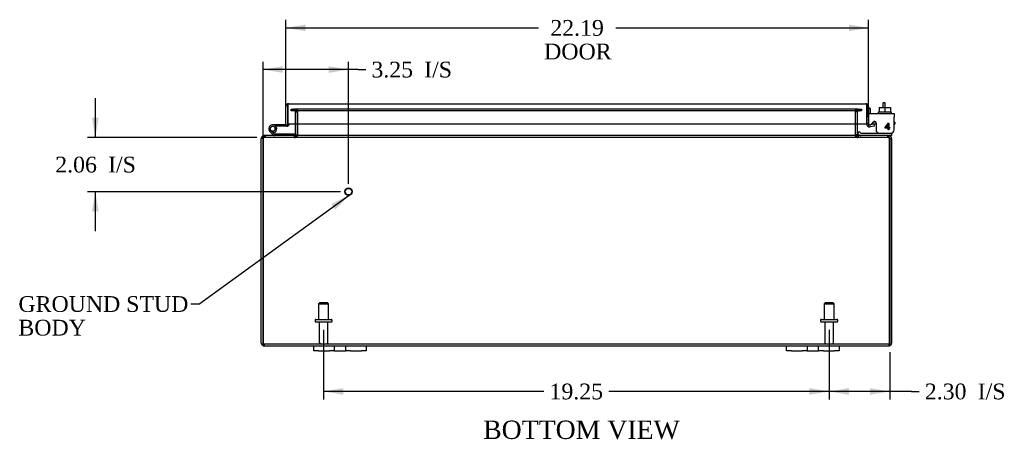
# Model space of a CAD drawing. Header units: inches. Extents: x 8 to 149, y 3 to 99.
# Tile 2 of 8: x 31 to 69, y 3 to 19. Entities that reach past the tile are written whole.
import ezdxf
from ezdxf.enums import TextEntityAlignment as Align

# ---------------------------------------------------------------- set-up
doc = ezdxf.new("R2010")
doc.units = ezdxf.units.IN
doc.header["$MEASUREMENT"] = 0
for name, color, linetype in [('COM40153-1', 7, 'CONTINUOUS'), ('COM40153-2', 7, 'CONTINUOUS'), ('COM42667', 7, 'CONTINUOUS'), ('COM42780', 7, 'CONTINUOUS'), ('COM48441', 7, 'CONTINUOUS'), ('COM71780-17', 7, 'CONTINUOUS'), ('DEFAULT', 7, 'CONTINUOUS'), ('FET07710', 7, 'CONTINUOUS'), ('HNG10620-26B', 7, 'CONTINUOUS'), ('HNG10620-26C', 7, 'CONTINUOUS'), ('HNG10620-26P', 7, 'CONTINUOUS'), ('SCC19011', 7, 'CONTINUOUS'), ('STD21878', 7, 'CONTINUOUS'), ('STD26094', 7, 'CONTINUOUS'), ('WAF25035', 7, 'CONTINUOUS')]:
    doc.layers.add(name, color=color, linetype=linetype)
doc.styles.add('SEACAD_TIMES_NEW_ROMAN', font='times.ttf')

# ---------------------------------------------------------------- blocks, each defined once
blk = doc.blocks.new('SEANNOT_GROUP1')
at = {"layer": 'DEFAULT', "linetype": 'Continuous'}
blk.add_hatch(color=136, dxfattribs=at).paths.add_polyline_path([(43.296, 11.984), (43.831, 12.525), (43.15, 12.187)])
at = {"layer": 'DEFAULT', "color": 136, "linetype": 'Continuous'}
blk.add_line((38.099, 8.387), (37.799, 8.387), dxfattribs=at)
blk.add_lwpolyline([(38.099, 8.387), (43.831, 12.525)], dxfattribs=at)
at = {"layer": 'DEFAULT', "color": 136, "linetype": 'Continuous', "style": 'SEACAD_TIMES_NEW_ROMAN'}
for s, p in [('GROUND STUD', (31.233, 8.687)), ('BODY', (31.233, 7.787))]:
    blk.add_text(s, height=0.6, dxfattribs=at).set_placement(p, align=Align.TOP_LEFT)
blk = doc.blocks.new('GDIMGGROUP7')
at = {"layer": 'DEFAULT', "linetype": 'Continuous'}
for points in [[(62.852, 4.935), (62.852, 5.185), (62.102, 5.06)], [(63.655, 4.935), (64.405, 5.06), (63.655, 5.185)]]:
    blk.add_hatch(color=136, dxfattribs=at).paths.add_polyline_path(points)
at = {"layer": 'DEFAULT', "color": 136, "linetype": 'Continuous'}
for p, q in [((62.102, 7.403), (62.102, 4.76)), ((64.405, 6.551), (64.405, 4.76)), ((65.234, 5.06), (62.102, 5.06)), ((65.234, 5.06), (65.534, 5.06))]:
    blk.add_line(p, q, dxfattribs=at)
at = {"layer": 'DEFAULT', "color": 136, "linetype": 'Continuous', "style": 'SEACAD_TIMES_NEW_ROMAN'}
for s, p in [('2.30', (65.744, 5.36)), ('I/S', (67.756, 5.36))]:
    blk.add_text(s, height=0.6, dxfattribs=at).set_placement(p, align=Align.TOP_LEFT)
blk = doc.blocks.new('GDIMGGROUP8')
at = {"layer": 'DEFAULT', "linetype": 'Continuous'}
for points in [[(43.602, 4.935), (43.602, 5.185), (42.852, 5.06)], [(61.352, 4.935), (62.102, 5.06), (61.352, 5.185)]]:
    blk.add_hatch(color=136, dxfattribs=at).paths.add_polyline_path(points)
at = {"layer": 'DEFAULT', "color": 136, "linetype": 'Continuous'}
for p, q in [((42.852, 7.403), (42.852, 4.76)), ((62.102, 7.403), (62.102, 4.76)), ((51.243, 5.06), (42.852, 5.06)), ((62.102, 5.06), (53.71, 5.06))]:
    blk.add_line(p, q, dxfattribs=at)
at = {"layer": 'DEFAULT', "color": 136, "linetype": 'Continuous', "style": 'SEACAD_TIMES_NEW_ROMAN'}
blk.add_text('19.25', height=0.6, dxfattribs=at).set_placement((51.453, 5.36), align=Align.TOP_LEFT)
blk = doc.blocks.new('GDIMGGROUP14')
at = {"layer": 'DEFAULT', "linetype": 'Continuous'}
for points in [[(34.035, 15.472), (34.16, 14.722), (34.285, 15.472)], [(34.035, 11.912), (34.285, 11.912), (34.16, 12.662)]]:
    blk.add_hatch(color=136, dxfattribs=at).paths.add_polyline_path(points)
at = {"layer": 'DEFAULT', "color": 136, "linetype": 'Continuous'}
for p, q in [((34.16, 16.222), (34.16, 14.722)), ((40.31, 14.722), (33.86, 14.722)), ((43.499, 12.662), (33.86, 12.662)), ((34.16, 12.662), (34.16, 11.162))]:
    blk.add_line(p, q, dxfattribs=at)
at = {"layer": 'DEFAULT', "color": 136, "linetype": 'Continuous', "style": 'SEACAD_TIMES_NEW_ROMAN'}
for s, p in [('2.06', (32.635, 13.992)), ('I/S', (34.647, 13.992))]:
    blk.add_text(s, height=0.6, dxfattribs=at).set_placement(p, align=Align.TOP_LEFT)
blk = doc.blocks.new('GDIMGGROUP15')
at = {"layer": 'DEFAULT', "linetype": 'Continuous'}
for points in [[(41.299, 17.433), (40.549, 17.308), (41.299, 17.183)], [(43.049, 17.433), (43.049, 17.183), (43.799, 17.308)]]:
    blk.add_hatch(color=136, dxfattribs=at).paths.add_polyline_path(points)
at = {"layer": 'DEFAULT', "color": 136, "linetype": 'Continuous'}
for p, q in [((40.549, 11.094), (40.549, 17.608)), ((44.162, 17.308), (40.549, 17.308)), ((43.799, 12.962), (43.799, 17.608)), ((44.162, 17.308), (44.462, 17.308))]:
    blk.add_line(p, q, dxfattribs=at)
at = {"layer": 'DEFAULT', "color": 136, "linetype": 'Continuous', "style": 'SEACAD_TIMES_NEW_ROMAN'}
for s, p in [('I/S', (46.684, 17.608)), ('3.25', (44.672, 17.608))]:
    blk.add_text(s, height=0.6, dxfattribs=at).set_placement(p, align=Align.TOP_LEFT)
blk = doc.blocks.new('GDIMGGROUP20')
at = {"layer": 'DEFAULT', "linetype": 'Continuous'}
for points in [[(42.164, 19.019), (41.414, 18.894), (42.164, 18.769)], [(62.852, 19.019), (62.852, 18.769), (63.602, 18.894)]]:
    blk.add_hatch(color=136, dxfattribs=at).paths.add_polyline_path(points)
at = {"layer": 'DEFAULT', "color": 136, "linetype": 'Continuous'}
for p, q in [((41.414, 15.509), (41.414, 19.194)), ((63.602, 15.537), (63.602, 19.194)), ((41.414, 18.894), (51.039, 18.894)), ((53.976, 18.894), (63.602, 18.894))]:
    blk.add_line(p, q, dxfattribs=at)
at = {"layer": 'DEFAULT', "color": 136, "linetype": 'Continuous', "style": 'SEACAD_TIMES_NEW_ROMAN'}
for s, p in [('22.19', (51.484, 19.194)), ('DOOR', (51.249, 18.294))]:
    blk.add_text(s, height=0.6, dxfattribs=at).set_placement(p, align=Align.TOP_LEFT)

msp = doc.modelspace()

# ---------------------------------------------------------------- linework, layer by layer
at = {"layer": 'COM40153-1', "color": 7}
for p, q in [((64.155, 15.865), (64.155, 16.044)), ((64.227, 16.044), (64.155, 16.044)), ((64.227, 15.865), (64.227, 16.044))]:
    msp.add_line(p, q, dxfattribs=at)
at = {"layer": 'COM40153-2', "color": 7}
for p, q in [((63.674, 15.831), (63.602, 15.831)), ((63.674, 15.639), (63.674, 15.831)), ((63.886, 15.231), (63.728, 15.231)), ((63.878, 15.303), (63.774, 15.303)), ((64.602, 15.303), (64.572, 15.303)), ((64.572, 15.231), (64.602, 15.231)), ((64.602, 15.303), (64.602, 15.231))]:
    msp.add_line(p, q, dxfattribs=at)
msp.add_arc((63.71, 15.339), 0.108, 180, 186.8545, dxfattribs=at)
at = {"layer": 'COM42667', "color": 7}
for p, q in [((63.602, 15.639), (64.572, 15.639)), ((63.602, 15.496), (63.602, 15.639)), ((63.602, 15.496), (63.602, 15.241)), ((64.572, 15.639), (64.572, 15.496)), ((64.572, 15.014), (64.572, 15.496)), ((63.717, 15.214), (63.776, 15.306)), ((63.886, 15.273), (63.886, 15.014)), ((64.236, 15.102), (64.351, 15.264)), ((64.236, 15.073), (64.236, 15.102)), ((64.345, 15.073), (64.236, 15.073)), ((64.345, 15.214), (64.266, 15.102)), ((64.266, 15.102), (64.345, 15.102)), ((64.345, 15.102), (64.345, 15.214)), ((64.345, 15.014), (64.345, 15.073)), ((64.375, 15.014), (64.345, 15.014)), ((64.351, 15.264), (64.375, 15.264)), ((64.375, 15.264), (64.375, 15.102)), ((64.375, 15.102), (64.409, 15.102)), ((64.409, 15.073), (64.375, 15.073)), ((64.375, 15.073), (64.375, 15.014)), ((64.409, 15.102), (64.409, 15.073))]:
    msp.add_line(p, q, dxfattribs=at)
for centre, radius, start, end in [((63.662, 15.241), 0.06, 180, 202.199), ((63.826, 15.273), 0.06, 0, 147.1545), ((64.011, 15.014), 0.125, 180, 270), ((64.447, 15.014), 0.125, 270, 0)]:
    msp.add_arc(centre, radius, start, end, dxfattribs=at)
at = {"layer": 'COM42780', "color": 7}
for p, q in [((63.174, 14.886), (63.241, 14.953)), ((63.174, 14.886), (63.224, 14.835)), ((63.241, 14.953), (63.291, 14.903)), ((63.325, 14.889), (64.223, 14.889)), ((64.223, 14.889), (64.473, 14.889)), ((64.473, 14.794), (64.369, 14.794)), ((64.473, 14.889), (64.473, 14.891)), ((64.473, 14.889), (64.473, 14.794))]:
    msp.add_line(p, q, dxfattribs=at)
for radius in [0.143, 0.048]:
    msp.add_arc((63.325, 14.937), radius, 225, 270, dxfattribs=at)
msp.add_open_spline([(63.965, 14.889), (63.966, 14.889), (63.968, 14.89), (63.969, 14.893), (63.97, 14.894), (63.97, 14.896)], degree=3, knots=[0, 0, 0, 0, 0.25, 0.25, 0.3597521, 0.3597521, 0.3597521, 0.3597521], dxfattribs=at)
at = {"layer": 'COM48441', "color": 7}
for p, q in [((41.622, 15.735), (41.622, 15.807)), ((41.622, 15.807), (41.698, 15.807)), ((41.705, 15.807), (41.698, 15.807)), ((41.705, 15.807), (41.75, 15.807)), ((41.705, 15.807), (41.705, 15.735)), ((41.744, 15.807), (41.744, 15.735)), ((63.203, 15.807), (41.75, 15.807)), ((41.762, 15.735), (41.762, 15.807)), ((63.192, 15.735), (63.192, 15.807)), ((63.203, 15.807), (63.248, 15.807)), ((63.21, 15.735), (63.21, 15.807)), ((63.248, 15.807), (63.255, 15.807)), ((63.248, 15.735), (63.248, 15.807)), ((63.255, 15.807), (63.332, 15.807)), ((63.332, 15.807), (63.332, 15.735)), ((41.698, 15.735), (41.622, 15.735)), ((41.705, 15.735), (41.698, 15.735)), ((41.75, 15.735), (41.705, 15.735)), ((63.203, 15.735), (41.75, 15.735)), ((41.78, 15.699), (41.852, 15.699)), ((41.78, 15.237), (41.78, 15.699)), ((41.852, 15.237), (41.852, 15.699)), ((41.865, 15.237), (41.865, 15.699)), ((63.088, 15.699), (63.088, 15.237)), ((63.174, 15.699), (63.102, 15.699)), ((63.102, 15.237), (63.102, 15.699)), ((63.174, 15.237), (63.174, 15.699)), ((63.248, 15.735), (63.203, 15.735)), ((63.248, 15.735), (63.255, 15.735)), ((63.332, 15.735), (63.255, 15.735)), ((41.78, 14.83), (41.78, 15.237)), ((41.852, 14.83), (41.852, 15.237)), ((41.865, 14.83), (41.865, 15.237)), ((63.088, 15.237), (63.088, 14.83)), ((63.102, 14.83), (63.102, 15.237)), ((63.174, 14.83), (63.174, 15.237)), ((40.477, 6.902), (40.477, 14.686)), ((40.549, 14.686), (40.477, 14.686)), ((40.549, 6.902), (40.549, 14.686)), ((40.549, 14.686), (40.549, 6.902)), ((40.585, 14.77), (40.585, 14.794)), ((40.609, 14.794), (40.585, 14.794)), ((40.585, 14.722), (40.585, 14.77)), ((40.609, 14.722), (40.585, 14.722)), ((40.61, 14.794), (40.609, 14.794)), ((40.609, 14.794), (40.609, 14.722)), ((40.61, 14.722), (40.609, 14.722)), ((40.61, 14.722), (40.61, 14.794)), ((64.343, 14.794), (40.61, 14.794)), ((64.343, 14.722), (40.61, 14.722)), ((40.627, 14.794), (40.627, 14.722)), ((41.744, 14.722), (41.744, 14.794)), ((41.762, 14.794), (41.762, 14.722)), ((41.78, 14.83), (41.852, 14.83)), ((63.174, 14.83), (63.102, 14.83)), ((63.192, 14.794), (63.192, 14.722)), ((63.21, 14.794), (63.21, 14.722)), ((64.326, 14.794), (64.326, 14.722)), ((64.344, 14.794), (64.343, 14.794)), ((64.343, 14.722), (64.343, 14.794)), ((64.344, 14.722), (64.343, 14.722)), ((64.369, 14.794), (64.344, 14.794)), ((64.344, 14.794), (64.344, 14.722)), ((64.369, 14.722), (64.344, 14.722)), ((64.369, 14.77), (64.369, 14.794)), ((64.369, 14.722), (64.369, 14.77)), ((64.404, 6.902), (64.404, 14.686)), ((64.405, 14.686), (64.477, 14.686)), ((64.405, 14.686), (64.405, 6.902)), ((64.477, 14.686), (64.477, 6.902)), ((40.549, 6.8), (40.549, 6.902)), ((40.549, 6.902), (40.549, 6.8)), ((40.585, 6.866), (64.369, 6.866)), ((40.585, 6.866), (40.585, 6.794)), ((40.585, 6.794), (42.477, 6.794)), ((44.477, 6.794), (60.477, 6.794)), ((62.477, 6.794), (64.369, 6.794)), ((64.369, 6.866), (64.369, 6.794)), ((64.404, 6.902), (64.404, 6.8)), ((64.405, 6.8), (64.405, 6.902))]:
    msp.add_line(p, q, dxfattribs=at)
for centre, radius, start, end in [((41.744, 15.699), 0.108, 0, 90), ((41.759, 15.701), 0.106, 358.8074, 88.6926), ((63.194, 15.701), 0.106, 91.3077, 181.1923), ((63.21, 15.699), 0.108, 90, 180), ((41.744, 15.699), 0.036, 0, 90), ((63.21, 15.699), 0.036, 90, 180), ((40.585, 14.686), 0.108, 90, 180), ((40.585, 14.686), 0.036, 141.2764, 180), ((40.585, 14.686), 0.036, 90, 141.2764), ((41.744, 14.83), 0.036, 270, 0), ((41.744, 14.83), 0.108, 270, 349.6032), ((41.759, 14.827), 0.106, 271.3077, 1.1923), ((41.744, 14.83), 0.108, 349.6032, 0), ((63.194, 14.827), 0.106, 178.8074, 268.6926), ((63.21, 14.83), 0.108, 180, 190.3965), ((63.21, 14.83), 0.108, 190.3965, 270), ((63.21, 14.83), 0.036, 180, 270), ((64.369, 14.686), 0.108, 0, 90), ((64.369, 14.686), 0.036, 38.7236, 90), ((64.369, 14.686), 0.036, 0, 38.7236), ((40.585, 6.902), 0.108, 180, 250.5288), ((40.585, 6.902), 0.036, 180, 270), ((40.585, 6.902), 0.108, 250.5288, 270), ((64.369, 6.902), 0.036, 270, 0), ((64.369, 6.902), 0.108, 270, 289.4712), ((64.369, 6.902), 0.108, 289.4712, 0)]:
    msp.add_arc(centre, radius, start, end, dxfattribs=at)
for centre, major_axis, start_param, end_param in [((40.585, 6.902), (0, 0.036), 1.570796, 3.141593), ((40.585, 6.902), (0, 0.108), 2.801756, 3.141593), ((64.369, 6.902), (0, 0.036), 3.141593, 4.712389), ((64.369, 6.902), (0, 0.108), 3.141593, 3.48143)]:
    msp.add_ellipse(centre, major_axis=major_axis, ratio=0.997813, start_param=start_param, end_param=end_param, dxfattribs=at)
for points, knots in [([(41.865, 15.699), (41.865, 15.7), (41.864, 15.702), (41.863, 15.706), (41.862, 15.707), (41.858, 15.712), (41.854, 15.715), (41.846, 15.719), (41.842, 15.721), (41.832, 15.725), (41.828, 15.726), (41.813, 15.73), (41.803, 15.732), (41.782, 15.734), (41.772, 15.735), (41.762, 15.735)], [0, 0, 0, 0, 0.0625, 0.0625, 0.125, 0.125, 0.25, 0.25, 0.375, 0.375, 0.5, 0.5, 0.75, 0.75, 1, 1, 1, 1]), ([(63.192, 15.735), (63.181, 15.735), (63.171, 15.734), (63.15, 15.732), (63.14, 15.73), (63.126, 15.726), (63.121, 15.725), (63.112, 15.721), (63.107, 15.719), (63.099, 15.715), (63.095, 15.712), (63.091, 15.707), (63.09, 15.706), (63.089, 15.702), (63.088, 15.7), (63.088, 15.699)], [0, 0, 0, 0, 0.25, 0.25, 0.5, 0.5, 0.625, 0.625, 0.75, 0.75, 0.875, 0.875, 0.9375, 0.9375, 1, 1, 1, 1]), ([(40.61, 14.794), (40.605, 14.794), (40.6, 14.791), (40.59, 14.78), (40.585, 14.772), (40.574, 14.752), (40.569, 14.74), (40.559, 14.714), (40.554, 14.7), (40.549, 14.686)], [0, 0, 0, 0, 0.25, 0.25, 0.5, 0.5, 0.75, 0.75, 1, 1, 1, 1]), ([(40.61, 14.722), (40.605, 14.722), (40.6, 14.721), (40.59, 14.717), (40.585, 14.714), (40.574, 14.708), (40.569, 14.704), (40.559, 14.695), (40.554, 14.69), (40.549, 14.686)], [0, 0, 0, 0, 0.25, 0.25, 0.5, 0.5, 0.75, 0.75, 1, 1, 1, 1]), ([(41.762, 14.794), (41.772, 14.794), (41.782, 14.794), (41.803, 14.796), (41.813, 14.798), (41.828, 14.802), (41.832, 14.803), (41.842, 14.807), (41.846, 14.809), (41.854, 14.813), (41.858, 14.816), (41.862, 14.821), (41.863, 14.822), (41.864, 14.826), (41.865, 14.828), (41.865, 14.83)], [0, 0, 0, 0, 0.25, 0.25, 0.5, 0.5, 0.625, 0.625, 0.75, 0.75, 0.875, 0.875, 0.9375, 0.9375, 1, 1, 1, 1]), ([(63.088, 14.83), (63.088, 14.828), (63.089, 14.826), (63.09, 14.822), (63.091, 14.821), (63.095, 14.816), (63.099, 14.813), (63.107, 14.809), (63.112, 14.807), (63.121, 14.803), (63.126, 14.802), (63.14, 14.798), (63.15, 14.796), (63.171, 14.794), (63.181, 14.794), (63.192, 14.794)], [0, 0, 0, 0, 0.0625, 0.0625, 0.125, 0.125, 0.25, 0.25, 0.375, 0.375, 0.5, 0.5, 0.75, 0.75, 1, 1, 1, 1]), ([(64.404, 14.686), (64.399, 14.7), (64.394, 14.714), (64.384, 14.74), (64.379, 14.752), (64.368, 14.772), (64.363, 14.78), (64.353, 14.791), (64.348, 14.794), (64.343, 14.794)], [0, 0, 0, 0, 0.25, 0.25, 0.5, 0.5, 0.75, 0.75, 1, 1, 1, 1]), ([(64.404, 14.686), (64.399, 14.69), (64.394, 14.695), (64.384, 14.704), (64.379, 14.708), (64.368, 14.714), (64.363, 14.717), (64.353, 14.721), (64.348, 14.722), (64.343, 14.722)], [0, 0, 0, 0, 0.25, 0.25, 0.5, 0.5, 0.75, 0.75, 1, 1, 1, 1])]:
    msp.add_open_spline(points, degree=3, knots=knots, dxfattribs=at)
at = {"layer": 'COM71780-17', "color": 7}
for p, q in [((41.414, 15.209), (41.414, 15.896)), ((41.486, 15.997), (41.486, 15.896)), ((41.486, 15.896), (41.486, 15.997)), ((41.486, 15.209), (41.486, 15.896)), ((41.486, 15.896), (41.486, 15.237)), ((41.522, 16.004), (63.494, 16.004)), ((63.529, 15.896), (63.529, 15.997)), ((63.529, 15.237), (63.529, 15.896)), ((63.53, 15.997), (63.53, 15.896)), ((63.53, 15.896), (63.53, 15.237)), ((63.602, 15.896), (63.602, 15.237)), ((41.414, 15.209), (41.486, 15.209)), ((41.486, 15.237), (63.529, 15.237)), ((63.602, 15.237), (63.53, 15.237)), ((63.614, 15.209), (63.568, 15.154)), ((63.814, 15.231), (63.644, 15.201)), ((63.644, 15.201), (63.656, 15.13)), ((63.826, 15.16), (63.656, 15.13)), ((63.826, 15.16), (63.814, 15.231))]:
    msp.add_line(p, q, dxfattribs=at)
for centre, radius, start, end in [((41.522, 15.896), 0.108, 109.4712, 180), ((41.522, 15.896), 0.108, 90, 109.4712), ((63.494, 15.896), 0.108, 70.5288, 90), ((63.494, 15.896), 0.108, 0, 70.5288), ((63.638, 15.237), 0.108, 180, 230), ((63.638, 15.237), 0.108, 230.0001, 279.9999), ((63.638, 15.237), 0.036, 180, 230), ((63.638, 15.237), 0.036, 230, 280)]:
    msp.add_arc(centre, radius, start, end, dxfattribs=at)
for centre, start_param, end_param in [((41.522, 15.896), 3.141593, 3.48143), ((63.494, 15.896), 2.801756, 3.141593)]:
    msp.add_ellipse(centre, major_axis=(0, -0.108), ratio=0.997813, start_param=start_param, end_param=end_param, dxfattribs=at)
at = {"layer": 'FET07710', "color": 7}
for p, q in [((42.477, 6.607), (42.477, 6.794)), ((42.477, 6.794), (42.664, 6.794)), ((42.664, 6.794), (43.071, 6.794)), ((43.071, 6.794), (43.258, 6.794)), ((43.258, 6.794), (43.476, 6.794)), ((43.258, 6.794), (43.258, 6.607)), ((43.476, 6.794), (43.477, 6.794)), ((43.477, 6.794), (43.695, 6.794)), ((43.695, 6.607), (43.695, 6.794)), ((43.695, 6.794), (43.882, 6.794)), ((43.882, 6.794), (44.289, 6.794)), ((44.289, 6.794), (44.477, 6.794)), ((44.477, 6.794), (44.477, 6.607)), ((60.477, 6.607), (60.477, 6.794)), ((60.477, 6.794), (60.664, 6.794)), ((60.664, 6.794), (61.071, 6.794)), ((61.071, 6.794), (61.258, 6.794)), ((61.258, 6.794), (61.476, 6.794)), ((61.258, 6.794), (61.258, 6.607)), ((61.476, 6.794), (61.477, 6.794)), ((61.477, 6.794), (61.695, 6.794)), ((61.695, 6.607), (61.695, 6.794)), ((61.695, 6.794), (61.882, 6.794)), ((61.882, 6.794), (62.289, 6.794)), ((62.289, 6.794), (62.477, 6.794)), ((62.477, 6.794), (62.477, 6.607)), ((42.664, 6.607), (42.477, 6.607)), ((42.664, 6.607), (43.071, 6.607)), ((43.258, 6.607), (43.071, 6.607)), ((43.258, 6.607), (43.476, 6.607)), ((43.476, 6.607), (43.477, 6.607)), ((43.477, 6.607), (43.695, 6.607)), ((43.882, 6.607), (43.695, 6.607)), ((43.882, 6.607), (44.289, 6.607)), ((44.477, 6.607), (44.289, 6.607)), ((60.664, 6.607), (60.477, 6.607)), ((60.664, 6.607), (61.071, 6.607)), ((61.258, 6.607), (61.071, 6.607)), ((61.258, 6.607), (61.476, 6.607)), ((61.476, 6.607), (61.477, 6.607)), ((61.477, 6.607), (61.695, 6.607)), ((61.882, 6.607), (61.695, 6.607)), ((61.882, 6.607), (62.289, 6.607)), ((62.477, 6.607), (62.289, 6.607))]:
    msp.add_line(p, q, dxfattribs=at)
at = {"layer": 'HNG10620-26B', "color": 7}
for p, q in [((40.933, 14.82), (40.807, 14.946)), ((40.976, 14.862), (40.849, 14.989)), ((40.961, 14.908), (40.943, 14.965)), ((41.732, 14.854), (40.996, 14.854)), ((41.732, 14.794), (41.732, 14.854))]:
    msp.add_line(p, q, dxfattribs=at)
for centre, radius, start, end in [((40.916, 15.055), 0.154, 287.1819, 225), ((40.916, 15.055), 0.0938, 287.1819, 225), ((40.996, 14.883), 0.089, 225, 270), ((40.996, 14.883), 0.029, 225, 270)]:
    msp.add_arc(centre, radius, start, end, dxfattribs=at)
at = {"layer": 'HNG10620-26C', "color": 7}
for p, q in [((41.486, 15.689), (41.486, 15.689)), ((41.069, 15.209), (40.916, 15.209)), ((41.069, 15.149), (41.037, 15.149)), ((41.414, 15.209), (41.069, 15.209)), ((41.069, 15.209), (41.069, 15.149)), ((41.457, 15.149), (41.069, 15.149))]:
    msp.add_line(p, q, dxfattribs=at)
for centre, radius, start, end in [((41.457, 15.238), 0.089, 270, 0), ((40.916, 15.055), 0.154, 277.4281, 287.1819)]:
    msp.add_arc(centre, radius, start, end, dxfattribs=at)
at = {"layer": 'HNG10620-26P', "color": 7}
msp.add_circle((40.916, 15.055), 0.0938, dxfattribs=at)
at = {"layer": 'SCC19011', "color": 7}
for p, q in [((64.008, 15.865), (64.008, 15.684)), ((64.008, 15.865), (64.223, 15.865)), ((64.223, 15.865), (64.223, 15.684)), ((64.223, 15.865), (64.438, 15.865)), ((64.438, 15.865), (64.438, 15.684))]:
    msp.add_line(p, q, dxfattribs=at)
at = {"layer": 'STD21878', "color": 7}
for radius in [0.141, 0.125]:
    msp.add_circle((43.799, 12.662), radius, dxfattribs=at)
at = {"layer": 'STD26094', "color": 7}
for p, q in [((42.702, 8.428), (42.664, 8.39)), ((42.664, 8.39), (43.039, 8.39)), ((42.664, 8.39), (42.664, 7.803)), ((43.002, 8.428), (42.702, 8.428)), ((43.039, 8.39), (43.002, 8.428)), ((43.039, 7.803), (43.039, 8.39)), ((61.952, 8.428), (61.914, 8.39)), ((61.914, 8.39), (62.289, 8.39)), ((61.914, 8.39), (61.914, 7.803)), ((62.252, 8.428), (61.952, 8.428)), ((62.289, 8.39), (62.252, 8.428)), ((62.289, 7.803), (62.289, 8.39)), ((42.527, 7.773), (42.527, 7.733)), ((42.557, 7.803), (43.147, 7.803)), ((42.557, 7.703), (43.147, 7.703)), ((42.687, 7.703), (42.687, 6.926)), ((43.017, 6.926), (43.017, 7.703)), ((43.177, 7.733), (43.177, 7.773)), ((61.777, 7.773), (61.777, 7.733)), ((61.807, 7.803), (62.397, 7.803)), ((61.807, 7.703), (62.397, 7.703)), ((61.937, 7.703), (61.937, 6.926)), ((62.267, 6.926), (62.267, 7.703)), ((62.427, 7.733), (62.427, 7.773))]:
    msp.add_line(p, q, dxfattribs=at)
for centre, radius, start, end in [((42.557, 7.773), 0.03, 90, 180), ((42.557, 7.733), 0.03, 180, 270), ((43.147, 7.773), 0.03, 0, 90), ((43.147, 7.733), 0.03, 270, 0), ((61.807, 7.773), 0.03, 90, 180), ((61.807, 7.733), 0.03, 180, 270), ((62.397, 7.773), 0.03, 0, 90), ((62.397, 7.733), 0.03, 270, 0), ((42.747, 6.926), 0.06, 180, 270), ((42.957, 6.926), 0.06, 270, 0), ((61.997, 6.926), 0.06, 180, 270), ((62.207, 6.926), 0.06, 270, 0)]:
    msp.add_arc(centre, radius, start, end, dxfattribs=at)
at = {"layer": 'WAF25035', "color": 7}
for p, q in [((64.473, 15.684), (63.973, 15.684)), ((63.973, 15.684), (63.973, 15.639)), ((64.473, 15.639), (64.473, 15.684))]:
    msp.add_line(p, q, dxfattribs=at)

# ---------------------------------------------------------------- block references
at = {"layer": 'DEFAULT', "color": 7}
for name in ['GDIMGGROUP20', 'GDIMGGROUP15', 'GDIMGGROUP14', 'SEANNOT_GROUP1', 'GDIMGGROUP8', 'GDIMGGROUP7']:
    msp.add_blockref(name, (0, 0), dxfattribs=at)

# ---------------------------------------------------------------- texts
at = {"layer": 'DEFAULT', "color": 7, "style": 'SEACAD_TIMES_NEW_ROMAN'}
msp.add_text('BOTTOM VIEW', height=0.7, dxfattribs=at).set_placement((48.926, 3.952), align=Align.TOP_LEFT)

doc.saveas('drawing.dxf')
